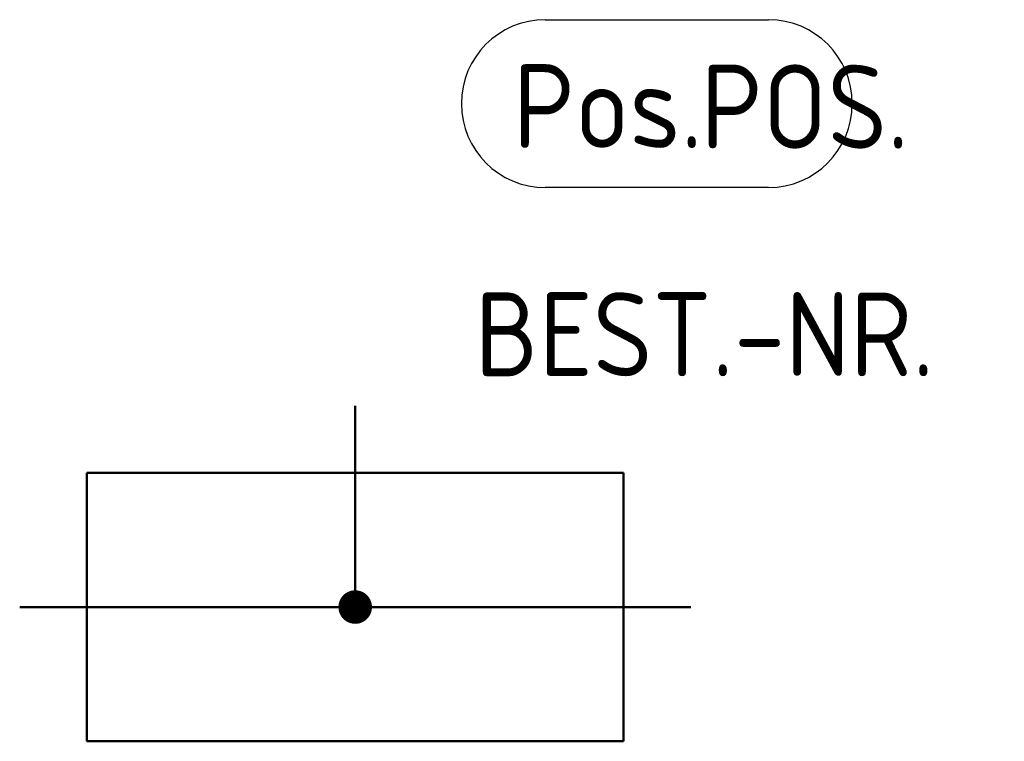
# Model space of a CAD drawing. Header units: millimetres. Extents: x 0 to 29.3, y -4 to 17.5.
import ezdxf

# ---------------------------------------------------------------- set-up
doc = ezdxf.new("R2010")
doc.units = ezdxf.units.MM
doc.layers.add('AM_0', color=7, linetype='Continuous', lineweight=50)
doc.layers.add('AM_4', color=3, linetype='Continuous', lineweight=25)
doc.styles.get("Standard").update_dxf_attribs({"font": 'ISOCP.SHX'})

# ---------------------------------------------------------------- blocks, each defined once
blk = doc.blocks.new('h3081')
for p, q in [((0, 8), (0, 0)), ((16, 8), (0, 8)), ((16, 0), (16, 8)), ((0, 0), (16, 0))]:
    blk.add_line(p, q)
blk = doc.blocks.new('h3100')
at = {"const_width": 0.5}
blk.add_lwpolyline([(-0.25, 0, 1), (0.25, 0, 1)], format="xyb", close=True, dxfattribs=at)

msp = doc.modelspace()

# ---------------------------------------------------------------- linework, layer by layer
at = {"layer": 'AM_0'}
for p, q in [((10, 4), (10, 6)), ((10, 0), (10, 4)), ((2, 0), (0, 0)), ((2, 0), (18, 0)), ((18, 0), (20, 0))]:
    msp.add_line(p, q, dxfattribs=at)
at = {"layer": 'AM_4'}
for p, q in [((15.665, 17.501), (22.316, 17.501)), ((22.316, 12.501), (15.665, 12.501))]:
    msp.add_line(p, q, dxfattribs=at)
for centre, start, end in [((15.665, 15.001), 90, 270), ((22.316, 15.001), 270, 90)]:
    msp.add_arc(centre, 2.5, start, end, dxfattribs=at)

# ---------------------------------------------------------------- block references
at = {"layer": 'AM_0', "lineweight": 0}
for name, p in [('h3081', (2, -4)), ('h3100', (10, 0))]:
    msp.add_blockref(name, p, dxfattribs=at)

# ---------------------------------------------------------------- texts
at = {"layer": 'AM_4', "insert": (14.697, 14.926), "char_height": 2.5, "width": 10, "attachment_point": 4}
msp.add_mtext('Pos.', dxfattribs=at)
at = {"layer": 'AM_4'}
for tag, p in [('POS.', (20.294, 13.66)), ('BEST.-NR.', (13.559, 6.879))]:
    msp.add_attdef(tag, p, '', height=2.5, dxfattribs=at)

doc.saveas('drawing.dxf')
